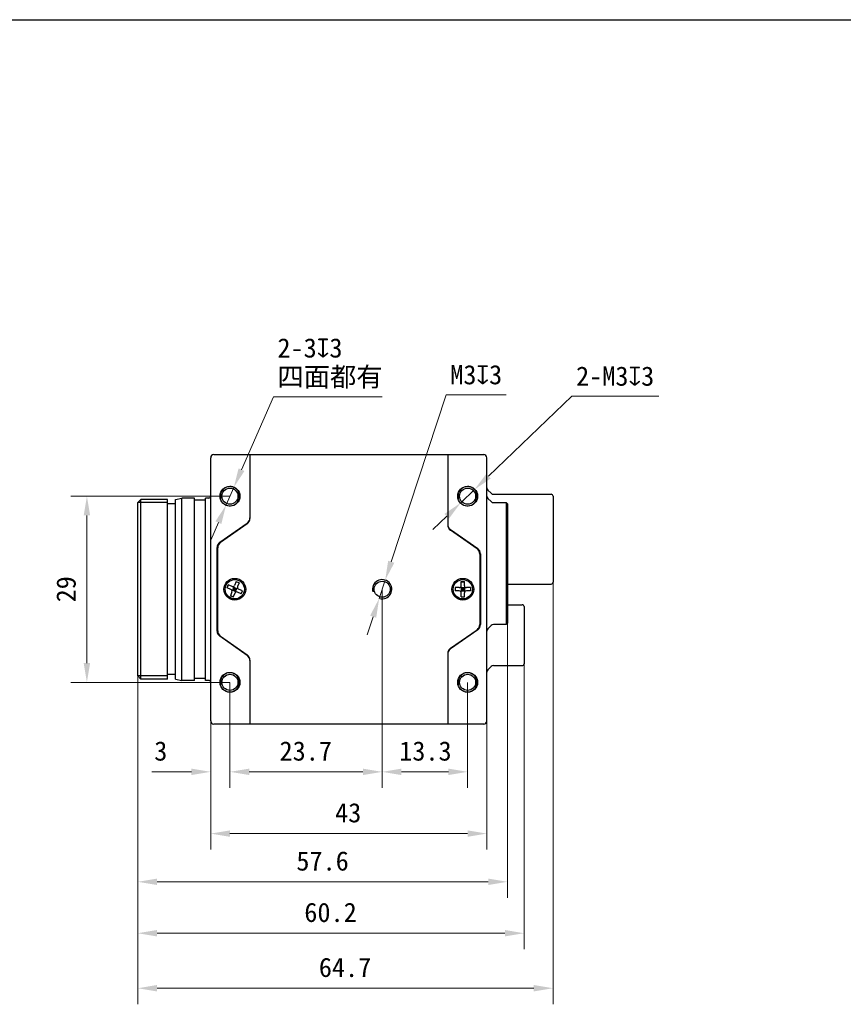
# Model space of a CAD drawing. Header units: millimetres. Extents: x 1096 to 1516, y 20 to 317.
# Tile 3 of 7: x 1259 to 1387, y 164 to 317. Entities that reach past the tile are written whole.
import ezdxf

# ---------------------------------------------------------------- set-up
doc = ezdxf.new("R2010")
doc.units = ezdxf.units.MM
doc.header["$LTSCALE"] = 16.335
doc.header["$PDMODE"] = 3
doc.header["$PDSIZE"] = 8
doc.layers.get('0').update_dxf_attribs({"linetype": 'CONTINUOUS'})
doc.layers.get('Defpoints').update_dxf_attribs({"linetype": 'CONTINUOUS'})
for name, color, linetype in [('00_COMPONENTS', 7, 'CONTINUOUS'), ('ASM_DXF_DIMENSION', 7, 'CONTINUOUS'), ('D-01-35-26-0DXF_CONTINUOUS_LINE', 7, 'CONTINUOUS')]:
    doc.layers.add(name, color=color, linetype=linetype)
doc.styles.get("Standard").update_dxf_attribs({"font": 'simfang.ttf'})
doc.dimstyles.new('DIMSTYLE_1', dxfattribs={"dimtxt": 3, "dimasz": 3, "dimexe": 2.5, "dimexo": 0, "dimgap": 0.75, "dimtad": 1, "dimdsep": 46, "dimtxsty": 'STANDARD', "dimblk": '_FILLED', "dimcen": 0.09, "dimclrd": 8, "dimclre": 8, "dimclrt": 7, "dimadec": 0, "dimazin": 0, "dimtp": 0.001, "dimtm": 0.001, "dimtfac": 1, "dimtofl": 0, "dimtmove": 0, "dimatfit": 3, "dimldrblk": '_FILLED', "dimfxl": 1, "dimtolj": 1, "dimlwd": 9, "dimlwe": 9, "dimarcsym": 0})
doc.dimstyles.new('DIMSTYLE_2', dxfattribs={"dimtxt": 3, "dimasz": 3, "dimexe": 2.5, "dimexo": 0, "dimtad": 1, "dimdec": 3, "dimdsep": 46, "dimtxsty": 'STANDARD', "dimblk": '_FILLED', "dimcen": 0.09, "dimclrd": 8, "dimclre": 8, "dimclrt": 7, "dimadec": 0, "dimazin": 0, "dimtp": 0.001, "dimtm": 0.001, "dimtfac": 1, "dimtdec": 3, "dimtmove": 0, "dimatfit": 2, "dimldrblk": '_FILLED', "dimfxl": 1, "dimtolj": 1, "dimlwd": 9, "dimlwe": 9, "dimarcsym": 0})

# ---------------------------------------------------------------- blocks, each defined once
blk = doc.blocks.new('_FILLED')
at = {"color": 0, "linetype": 'ByBlock'}
blk.add_solid([(0, 0), (-1, 0.167), (-1, -0.167)], dxfattribs=at)
blk = doc.blocks.new('*D473')
at = {"layer": 'D-01-35-26-0DXF_CONTINUOUS_LINE', "color": 8, "linetype": 'Continuous', "lineweight": 9}
for p, q in [((1291.93, 214.18), (1291.93, 197.74)), ((1288.93, 208.18), (1288.93, 197.74)), ((1285.93, 200.24), (1279.77, 200.24)), ((1294.93, 200.24), (1297.93, 200.24))]:
    blk.add_line(p, q, dxfattribs=at)
at = {"layer": 'Defpoints', "color": 0}
for p in [(1291.93, 214.18), (1288.93, 208.18), (1291.93, 200.24)]:
    blk.add_point(p, dxfattribs=at)
at = {"layer": 'D-01-35-26-0DXF_CONTINUOUS_LINE', "color": 8, "linetype": 'ByBlock', "lineweight": 9, "xscale": 3, "yscale": 3, "zscale": 3}
blk.add_blockref('_FILLED', (1288.93, 200.24), dxfattribs=at)
at = {"layer": 'D-01-35-26-0DXF_CONTINUOUS_LINE', "color": 8, "linetype": 'ByBlock', "lineweight": 9, "xscale": 3, "yscale": 3, "zscale": 3, "rotation": 180}
blk.add_blockref('_FILLED', (1291.93, 200.24), dxfattribs=at)
at = {"layer": 'D-01-35-26-0DXF_CONTINUOUS_LINE', "color": 7, "lineweight": 30, "insert": (1282.18, 204.99), "char_height": 3, "attachment_point": 3, "line_spacing_factor": 0.9}
blk.add_mtext('\\A1;3', dxfattribs=at)
blk = doc.blocks.new('*D474')
at = {"layer": 'D-01-35-26-0DXF_CONTINUOUS_LINE', "color": 8, "linetype": 'Continuous', "lineweight": 9}
for p, q in [((1288.93, 208.18), (1288.93, 188.12)), ((1331.93, 208.18), (1331.93, 188.12)), ((1291.93, 190.62), (1328.93, 190.62))]:
    blk.add_line(p, q, dxfattribs=at)
at = {"layer": 'Defpoints', "color": 0}
for p in [(1288.93, 208.18), (1331.93, 208.18), (1331.93, 190.62)]:
    blk.add_point(p, dxfattribs=at)
at = {"layer": 'D-01-35-26-0DXF_CONTINUOUS_LINE', "color": 8, "linetype": 'ByBlock', "lineweight": 9, "xscale": 3, "yscale": 3, "zscale": 3, "rotation": 180}
blk.add_blockref('_FILLED', (1288.93, 190.62), dxfattribs=at)
at = {"layer": 'D-01-35-26-0DXF_CONTINUOUS_LINE', "color": 8, "linetype": 'ByBlock', "lineweight": 9, "xscale": 3, "yscale": 3, "zscale": 3}
blk.add_blockref('_FILLED', (1331.93, 190.62), dxfattribs=at)
at = {"layer": 'D-01-35-26-0DXF_CONTINUOUS_LINE', "color": 7, "lineweight": 30, "insert": (1310.34, 195.37), "char_height": 3, "attachment_point": 2, "line_spacing_factor": 0.9}
blk.add_mtext('\\A1;43', dxfattribs=at)
blk = doc.blocks.new('*D475')
at = {"layer": 'D-01-35-26-0DXF_CONTINUOUS_LINE', "color": 8, "linetype": 'Continuous', "lineweight": 9}
for p, q in [((1335.13, 224.08), (1335.13, 180.61)), ((1277.58, 215.18), (1277.58, 180.61)), ((1280.58, 183.11), (1332.13, 183.11))]:
    blk.add_line(p, q, dxfattribs=at)
at = {"layer": 'Defpoints', "color": 0}
for p in [(1335.13, 224.08), (1277.58, 215.18), (1335.13, 183.11)]:
    blk.add_point(p, dxfattribs=at)
at = {"layer": 'D-01-35-26-0DXF_CONTINUOUS_LINE', "color": 8, "linetype": 'ByBlock', "lineweight": 9, "xscale": 3, "yscale": 3, "zscale": 3, "rotation": 180}
blk.add_blockref('_FILLED', (1277.58, 183.11), dxfattribs=at)
at = {"layer": 'D-01-35-26-0DXF_CONTINUOUS_LINE', "color": 8, "linetype": 'ByBlock', "lineweight": 9, "xscale": 3, "yscale": 3, "zscale": 3}
blk.add_blockref('_FILLED', (1335.13, 183.11), dxfattribs=at)
at = {"layer": 'D-01-35-26-0DXF_CONTINUOUS_LINE', "color": 7, "lineweight": 30, "insert": (1306.35, 187.86), "char_height": 3, "attachment_point": 2, "line_spacing_factor": 0.9}
blk.add_mtext('\\A1;57.6', dxfattribs=at)
blk = doc.blocks.new('*D476')
at = {"layer": 'D-01-35-26-0DXF_CONTINUOUS_LINE', "color": 8, "linetype": 'Continuous', "lineweight": 9}
for p, q in [((1337.73, 217.43), (1337.73, 172.6)), ((1277.58, 215.18), (1277.58, 172.6)), ((1280.58, 175.1), (1334.73, 175.1))]:
    blk.add_line(p, q, dxfattribs=at)
at = {"layer": 'Defpoints', "color": 0}
for p in [(1337.73, 217.43), (1277.58, 215.18), (1337.73, 175.1)]:
    blk.add_point(p, dxfattribs=at)
at = {"layer": 'D-01-35-26-0DXF_CONTINUOUS_LINE', "color": 8, "linetype": 'ByBlock', "lineweight": 9, "xscale": 3, "yscale": 3, "zscale": 3, "rotation": 180}
blk.add_blockref('_FILLED', (1277.58, 175.1), dxfattribs=at)
at = {"layer": 'D-01-35-26-0DXF_CONTINUOUS_LINE', "color": 8, "linetype": 'ByBlock', "lineweight": 9, "xscale": 3, "yscale": 3, "zscale": 3}
blk.add_blockref('_FILLED', (1337.73, 175.1), dxfattribs=at)
at = {"layer": 'D-01-35-26-0DXF_CONTINUOUS_LINE', "color": 7, "lineweight": 30, "insert": (1307.59, 179.85), "char_height": 3, "attachment_point": 2, "line_spacing_factor": 0.9}
blk.add_mtext('\\A1;60.2', dxfattribs=at)
blk = doc.blocks.new('*D477')
at = {"layer": 'D-01-35-26-0DXF_CONTINUOUS_LINE', "color": 8, "linetype": 'Continuous', "lineweight": 9}
for p, q in [((1342.23, 230.38), (1342.23, 164.03)), ((1277.58, 215.18), (1277.58, 164.03)), ((1280.58, 166.53), (1339.23, 166.53))]:
    blk.add_line(p, q, dxfattribs=at)
at = {"layer": 'Defpoints', "color": 0}
for p in [(1342.23, 230.38), (1277.58, 215.18), (1342.23, 166.53)]:
    blk.add_point(p, dxfattribs=at)
at = {"layer": 'D-01-35-26-0DXF_CONTINUOUS_LINE', "color": 8, "linetype": 'ByBlock', "lineweight": 9, "xscale": 3, "yscale": 3, "zscale": 3, "rotation": 180}
blk.add_blockref('_FILLED', (1277.58, 166.53), dxfattribs=at)
at = {"layer": 'D-01-35-26-0DXF_CONTINUOUS_LINE', "color": 8, "linetype": 'ByBlock', "lineweight": 9, "xscale": 3, "yscale": 3, "zscale": 3}
blk.add_blockref('_FILLED', (1342.23, 166.53), dxfattribs=at)
at = {"layer": 'D-01-35-26-0DXF_CONTINUOUS_LINE', "color": 7, "lineweight": 30, "insert": (1309.85, 171.28), "char_height": 3, "attachment_point": 2, "line_spacing_factor": 0.9}
blk.add_mtext('\\A1;64.7', dxfattribs=at)
blk = doc.blocks.new('*D478')
at = {"layer": 'D-01-35-26-0DXF_CONTINUOUS_LINE', "color": 8, "linetype": 'Continuous', "lineweight": 9}
for p, q in [((1291.93, 243.18), (1267.16, 243.18)), ((1269.66, 217.18), (1269.66, 240.18)), ((1291.93, 214.18), (1267.16, 214.18))]:
    blk.add_line(p, q, dxfattribs=at)
at = {"layer": 'Defpoints', "color": 0}
for p in [(1269.66, 243.18), (1291.93, 243.18), (1291.93, 214.18)]:
    blk.add_point(p, dxfattribs=at)
at = {"layer": 'D-01-35-26-0DXF_CONTINUOUS_LINE', "color": 8, "linetype": 'ByBlock', "lineweight": 9, "xscale": 3, "yscale": 3, "zscale": 3}
for p, rotation in [((1269.66, 243.18), 90), ((1269.66, 214.18), 270)]:
    blk.add_blockref('_FILLED', p, dxfattribs=dict(at, rotation=rotation))
at = {"layer": 'D-01-35-26-0DXF_CONTINUOUS_LINE', "color": 7, "lineweight": 30, "insert": (1264.91, 228.68), "char_height": 3, "attachment_point": 2, "rotation": 90, "line_spacing_factor": 0.9}
blk.add_mtext('\\A1;29', dxfattribs=at)
blk = doc.blocks.new('*D479')
at = {"layer": 'D-01-35-26-0DXF_CONTINUOUS_LINE', "color": 8, "linetype": 'Continuous', "lineweight": 9}
for p, q in [((1315.63, 228.68), (1315.63, 197.74)), ((1291.93, 214.18), (1291.93, 197.74)), ((1294.93, 200.24), (1312.63, 200.24))]:
    blk.add_line(p, q, dxfattribs=at)
at = {"layer": 'Defpoints', "color": 0}
for p in [(1315.63, 228.68), (1291.93, 214.18), (1315.63, 200.24)]:
    blk.add_point(p, dxfattribs=at)
at = {"layer": 'D-01-35-26-0DXF_CONTINUOUS_LINE', "color": 8, "linetype": 'ByBlock', "lineweight": 9, "xscale": 3, "yscale": 3, "zscale": 3, "rotation": 180}
blk.add_blockref('_FILLED', (1291.93, 200.24), dxfattribs=at)
at = {"layer": 'D-01-35-26-0DXF_CONTINUOUS_LINE', "color": 8, "linetype": 'ByBlock', "lineweight": 9, "xscale": 3, "yscale": 3, "zscale": 3}
blk.add_blockref('_FILLED', (1315.63, 200.24), dxfattribs=at)
at = {"layer": 'D-01-35-26-0DXF_CONTINUOUS_LINE', "color": 7, "lineweight": 30, "insert": (1303.73, 204.99), "char_height": 3, "attachment_point": 2, "line_spacing_factor": 0.9}
blk.add_mtext('\\A1;23.7', dxfattribs=at)
blk = doc.blocks.new('*D480')
at = {"layer": 'D-01-35-26-0DXF_CONTINUOUS_LINE', "color": 8, "linetype": 'Continuous', "lineweight": 9}
for p, q in [((1315.63, 228.68), (1315.63, 197.74)), ((1328.93, 214.18), (1328.93, 197.74)), ((1318.63, 200.24), (1325.93, 200.24))]:
    blk.add_line(p, q, dxfattribs=at)
at = {"layer": 'Defpoints', "color": 0}
for p in [(1315.63, 228.68), (1328.93, 214.18), (1328.93, 200.24)]:
    blk.add_point(p, dxfattribs=at)
at = {"layer": 'D-01-35-26-0DXF_CONTINUOUS_LINE', "color": 8, "linetype": 'ByBlock', "lineweight": 9, "xscale": 3, "yscale": 3, "zscale": 3, "rotation": 180}
blk.add_blockref('_FILLED', (1315.63, 200.24), dxfattribs=at)
at = {"layer": 'D-01-35-26-0DXF_CONTINUOUS_LINE', "color": 8, "linetype": 'ByBlock', "lineweight": 9, "xscale": 3, "yscale": 3, "zscale": 3}
blk.add_blockref('_FILLED', (1328.93, 200.24), dxfattribs=at)
at = {"layer": 'D-01-35-26-0DXF_CONTINUOUS_LINE', "color": 7, "lineweight": 30, "insert": (1322.36, 204.99), "char_height": 3, "attachment_point": 2, "line_spacing_factor": 0.9}
blk.add_mtext('\\A1;13.3', dxfattribs=at)
blk = doc.blocks.new('*D481')
at = {"layer": 'ASM_DXF_DIMENSION', "color": 8, "linetype": 'Continuous', "lineweight": 9}
for p, q in [((1293.73, 247.31), (1298.69, 258.66)), ((1315.62, 258.66), (1298.69, 258.66)), ((1291.33, 241.81), (1292.53, 244.56)), ((1290.13, 239.06), (1288.93, 236.31))]:
    blk.add_line(p, q, dxfattribs=at)
at = {"layer": 'Defpoints', "color": 0}
for p in [(1292.53, 244.56), (1291.33, 241.81)]:
    blk.add_point(p, dxfattribs=at)
at = {"layer": 'ASM_DXF_DIMENSION', "color": 8, "linetype": 'ByBlock', "lineweight": 9, "xscale": 3, "yscale": 3, "zscale": 3}
for p, rotation in [((1292.53, 244.56), 246.3958254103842), ((1291.33, 241.81), 66.39582541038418)]:
    blk.add_blockref('_FILLED', p, dxfattribs=dict(at, rotation=rotation))
at = {"layer": 'ASM_DXF_DIMENSION', "color": 7, "lineweight": 15, "insert": (1299.32, 267.78), "char_height": 3, "attachment_point": 1, "line_spacing_factor": 0.9}
blk.add_mtext('\\A1;{2-3{\\fgdt;x}3\\P四面都有}', dxfattribs=at)
blk = doc.blocks.new('*D482')
at = {"layer": 'ASM_DXF_DIMENSION', "color": 8, "linetype": 'Continuous', "lineweight": 9}
for p, q in [((1317.04, 232.96), (1325.6, 258.99)), ((1334.93, 258.99), (1325.6, 258.99)), ((1315.16, 227.26), (1316.1, 230.11)), ((1314.23, 224.41), (1313.29, 221.56))]:
    blk.add_line(p, q, dxfattribs=at)
at = {"layer": 'Defpoints', "color": 0}
for p in [(1316.1, 230.11), (1315.16, 227.26)]:
    blk.add_point(p, dxfattribs=at)
at = {"layer": 'ASM_DXF_DIMENSION', "color": 8, "linetype": 'ByBlock', "lineweight": 9, "xscale": 3, "yscale": 3, "zscale": 3}
for p, rotation in [((1316.1, 230.11), 251.7917112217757), ((1315.16, 227.26), 71.79171122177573)]:
    blk.add_blockref('_FILLED', p, dxfattribs=dict(at, rotation=rotation))
at = {"layer": 'ASM_DXF_DIMENSION', "color": 7, "lineweight": 15, "insert": (1326.22, 263.61), "char_height": 3, "attachment_point": 1, "line_spacing_factor": 0.9}
blk.add_mtext('\\A1;{M3{\\fgdt;x}3}', dxfattribs=at)
blk = doc.blocks.new('*D483')
at = {"layer": 'ASM_DXF_DIMENSION', "color": 8, "linetype": 'Continuous', "lineweight": 9}
for p, q in [((1332.18, 246.3), (1345.18, 258.77)), ((1358.71, 258.77), (1345.18, 258.77)), ((1327.85, 242.14), (1330.01, 244.22)), ((1325.68, 240.07), (1323.52, 237.99))]:
    blk.add_line(p, q, dxfattribs=at)
at = {"layer": 'Defpoints', "color": 0}
for p in [(1330.01, 244.22), (1327.85, 242.14)]:
    blk.add_point(p, dxfattribs=at)
at = {"layer": 'ASM_DXF_DIMENSION', "color": 8, "linetype": 'ByBlock', "lineweight": 9, "xscale": 3, "yscale": 3, "zscale": 3}
for p, rotation in [((1330.01, 244.22), 223.8011214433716), ((1327.85, 242.14), 43.8011214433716)]:
    blk.add_blockref('_FILLED', p, dxfattribs=dict(at, rotation=rotation))
at = {"layer": 'ASM_DXF_DIMENSION', "color": 7, "lineweight": 15, "insert": (1345.81, 263.39), "char_height": 3, "attachment_point": 1, "line_spacing_factor": 0.9}
blk.add_mtext('\\A1;{2-M3{\\fgdt;x}3}', dxfattribs=at)

msp = doc.modelspace()

# ---------------------------------------------------------------- linework, layer by layer
at = {"color": 7}
msp.add_line((1095.6334, 317.4108), (1515.6334, 317.4108), dxfattribs=at)
at = {"layer": '00_COMPONENTS'}
for p, q in [((1288.9313, 208.1821), (1288.9313, 249.1821)), ((1289.4313, 249.6821), (1331.4313, 249.6821)), ((1295.0313, 249.6821), (1295.0313, 239.7027)), ((1325.8313, 249.6821), (1325.8313, 238.7027)), ((1331.9313, 208.1821), (1331.9313, 249.1821)), ((1332.5848, 243.6285), (1332.0777, 244.1357)), ((1277.5753, 242.1821), (1278.0753, 242.6821)), ((1278.0753, 214.6821), (1278.0753, 242.6821)), ((1282.2313, 242.6821), (1278.0753, 242.6821)), ((1282.2313, 214.6821), (1282.2313, 242.6821)), ((1283.4313, 242.6821), (1284.4313, 242.8821)), ((1283.4313, 214.6821), (1283.4313, 242.6821)), ((1284.4313, 214.4821), (1284.4313, 242.8821)), ((1286.4313, 242.8821), (1284.4313, 242.8821)), ((1286.4313, 214.4821), (1286.4313, 242.8821)), ((1288.1313, 242.5821), (1286.4313, 242.5821)), ((1288.1313, 214.4821), (1288.1313, 242.8821)), ((1288.6313, 242.8821), (1288.1313, 242.8821)), ((1332.0777, 242.8357), (1332.5848, 242.3285)), ((1332.9384, 243.4821), (1341.9313, 243.4821)), ((1342.2313, 243.1821), (1342.2313, 229.7821)), ((1277.5753, 215.1821), (1277.5753, 242.1821)), ((1282.2313, 242.1821), (1277.5753, 242.1821)), ((1283.4313, 241.9821), (1282.2313, 241.9821)), ((1332.9384, 242.1821), (1334.9313, 242.1821)), ((1334.9313, 242.1821), (1334.9313, 223.1821)), ((1335.1313, 241.9821), (1334.9313, 242.1821)), ((1335.1313, 241.9821), (1335.1313, 223.3821)), ((1290.3577, 236.0096), (1294.6049, 238.9835)), ((1294.6049, 238.8835), (1290.4577, 235.9797)), ((1294.3313, 238.792), (1294.3313, 238.692)), ((1326.2577, 237.9835), (1330.5049, 235.0096)), ((1330.4049, 234.9797), (1326.2577, 237.8835)), ((1326.5313, 237.692), (1326.5313, 237.792)), ((1289.9313, 222.1737), (1289.9313, 235.1905)), ((1290.0313, 222.2037), (1290.0313, 235.1605)), ((1330.8313, 234.1605), (1330.8313, 223.2037)), ((1330.9313, 234.1905), (1330.9313, 223.1737)), ((1291.4767, 228.9088), (1291.6674, 229.371)), ((1292.0775, 228.6609), (1291.4767, 228.9088)), ((1291.4961, 228.9008), (1291.6869, 229.363)), ((1292.2683, 229.123), (1291.6674, 229.371)), ((1292.2401, 228.4987), (1293.1225, 228.8655)), ((1292.3548, 228.5464), (1292.5456, 229.0086)), ((1292.3548, 228.5464), (1292.817, 228.3556)), ((1292.4502, 228.7775), (1292.9124, 228.5867)), ((1292.8647, 228.2409), (1292.4979, 229.1233)), ((1292.5456, 229.0086), (1293.0078, 228.8178)), ((1292.5859, 228.451), (1292.7767, 228.9132)), ((1292.908, 229.8867), (1292.66, 229.2859)), ((1292.817, 228.3556), (1293.0078, 228.8178)), ((1292.9, 229.8673), (1293.3622, 229.6765)), ((1292.908, 229.8867), (1293.3702, 229.6959)), ((1293.3702, 229.6959), (1293.1222, 229.0951)), ((1293.8859, 228.4554), (1293.2851, 228.7034)), ((1327.6313, 228.9321), (1326.9813, 228.9321)), ((1326.9813, 228.9321), (1326.9813, 228.4321)), ((1327.0023, 228.9321), (1327.0023, 228.4321)), ((1327.8434, 228.3442), (1328.5192, 229.02)), ((1328.5192, 228.3442), (1327.8434, 229.02)), ((1327.9313, 229.8821), (1328.4313, 229.8821)), ((1327.9313, 229.2321), (1327.9313, 229.8821)), ((1327.9313, 229.8611), (1328.4313, 229.8611)), ((1327.9313, 228.9321), (1328.4313, 228.9321)), ((1327.9313, 228.9321), (1327.9313, 228.4321)), ((1327.9313, 228.6821), (1328.4313, 228.6821)), ((1328.1813, 228.9321), (1328.1813, 228.4321)), ((1328.4313, 229.2321), (1328.4313, 229.8821)), ((1328.4313, 228.9321), (1328.4313, 228.4321)), ((1329.3813, 228.9321), (1328.7313, 228.9321)), ((1329.3602, 228.9321), (1329.3602, 228.4321)), ((1329.3813, 228.9321), (1329.3813, 228.4321)), ((1335.1313, 229.4821), (1341.9313, 229.4821)), ((1292.2404, 228.2691), (1291.9924, 227.6683)), ((1291.9924, 227.6683), (1292.4545, 227.4775)), ((1292.0004, 227.6877), (1292.4626, 227.4969)), ((1292.7025, 228.0783), (1292.4545, 227.4775)), ((1293.6951, 227.9932), (1293.0943, 228.2412)), ((1293.6757, 228.0012), (1293.8665, 228.4634)), ((1293.6951, 227.9932), (1293.8859, 228.4554)), ((1327.6313, 228.4321), (1326.9813, 228.4321)), ((1327.9313, 228.4321), (1328.4313, 228.4321)), ((1327.9313, 227.4821), (1327.9313, 228.1321)), ((1327.9313, 227.5031), (1328.4313, 227.5031)), ((1327.9313, 227.4821), (1328.4313, 227.4821)), ((1328.4313, 227.4821), (1328.4313, 228.1321)), ((1329.3813, 228.4321), (1328.7313, 228.4321)), ((1335.1313, 226.2821), (1337.4313, 226.2821)), ((1337.7313, 225.9821), (1337.7313, 217.0821)), ((1332.0777, 222.5285), (1332.5848, 223.0357)), ((1334.9313, 223.1821), (1332.9384, 223.1821)), ((1335.1313, 223.3821), (1334.9313, 223.1821)), ((1294.6049, 218.3807), (1290.3577, 221.3546)), ((1290.4577, 221.3846), (1294.6049, 218.4807)), ((1326.2577, 219.4807), (1330.4049, 222.3846)), ((1330.5049, 222.3546), (1326.2577, 219.3807)), ((1326.5313, 219.5722), (1326.5313, 219.6722)), ((1294.3313, 218.6722), (1294.3313, 218.5722)), ((1325.8313, 218.6615), (1325.8313, 207.6821)), ((1295.0313, 217.6615), (1295.0313, 207.6821)), ((1332.5848, 216.6357), (1332.0777, 216.1285)), ((1332.9384, 216.7821), (1337.4313, 216.7821)), ((1277.5753, 215.1821), (1278.0753, 214.6821)), ((1282.2313, 215.1821), (1277.5753, 215.1821)), ((1283.4313, 215.3821), (1282.2313, 215.3821)), ((1288.1313, 214.7821), (1286.4313, 214.7821)), ((1282.2313, 214.6821), (1278.0753, 214.6821)), ((1283.4313, 214.6821), (1284.4313, 214.4821)), ((1286.4313, 214.4821), (1284.4313, 214.4821)), ((1288.6313, 214.4821), (1288.1313, 214.4821)), ((1331.4313, 207.6821), (1289.4313, 207.6821))]:
    msp.add_line(p, q, dxfattribs=at)
for centre, radius in [((1291.9313, 243.1821), 1.55), ((1291.9313, 243.1821), 1.25), ((1328.9313, 243.1821), 1.55), ((1328.9313, 243.1821), 1.25), ((1292.6813, 228.6821), 1.7), ((1292.6813, 228.6821), 1.5), ((1328.1813, 228.6821), 1.7), ((1328.1813, 228.6821), 1.5), ((1315.6313, 228.6821), 1.25), ((1291.9313, 214.1821), 1.55), ((1291.9313, 214.1821), 1.25), ((1328.9313, 214.1821), 1.55), ((1328.9313, 214.1821), 1.25)]:
    msp.add_circle(centre, radius, dxfattribs=at)
for centre, radius, start, end in [((1289.4313, 249.1821), 0.5, 90, 180), ((1331.4313, 249.1821), 0.5, 0, 90), ((1291.9313, 243.1821), 1.5, 255, 195), ((1328.9313, 243.1821), 1.5, 255, 195), ((1332.4313, 244.4892), 0.5, 180, 225), ((1288.6313, 243.1821), 0.3, 270, 0), ((1332.4313, 243.1892), 0.5, 180, 225), ((1332.9384, 243.9821), 0.5, 225, 270), ((1341.9313, 243.1821), 0.3, 0, 90), ((1332.9384, 242.6821), 0.5, 225, 270), ((1294.0313, 239.8027), 1, 305, 0), ((1294.0313, 239.7027), 1, 305, 0), ((1326.8313, 238.8027), 1, 180, 235), ((1326.8313, 238.7027), 1, 180, 235), ((1290.9313, 235.1905), 1, 125, 180), ((1291.0313, 235.1605), 1, 125, 180), ((1329.8313, 234.1605), 1, 0, 55), ((1329.9313, 234.1905), 1, 0, 55), ((1315.6313, 228.6821), 1.5, 255, 195), ((1291.9631, 228.3835), 0.3, 337.571673, 67.571673), ((1292.3827, 229.4003), 0.3, 247.571673, 337.571673), ((1293.3995, 228.9807), 0.3, 157.571673, 247.571673), ((1327.6313, 229.2321), 0.3, 270, 0), ((1328.7313, 229.2321), 0.3, 180, 270), ((1341.9313, 229.7821), 0.3, 270, 0), ((1292.9798, 227.9639), 0.3, 67.571673, 157.571673), ((1327.6313, 228.1321), 0.3, 0, 90), ((1328.7313, 228.1321), 0.3, 90, 180), ((1337.4313, 225.9821), 0.3, 0, 90), ((1329.8313, 223.2037), 1, 305, 0), ((1329.9313, 223.1737), 1, 305, 0), ((1332.4313, 222.175), 0.5, 135, 180), ((1332.9384, 222.6821), 0.5, 90, 135), ((1290.9313, 222.1737), 1, 180, 235), ((1291.0313, 222.2037), 1, 180, 235), ((1326.8313, 218.6615), 1, 125, 180), ((1326.8313, 218.5615), 1, 125, 180), ((1294.0313, 217.6615), 1, 0, 55), ((1294.0313, 217.5615), 1, 0, 55), ((1332.9384, 216.2821), 0.5, 90, 135), ((1337.4313, 217.0821), 0.3, 270, 0), ((1291.9313, 214.1821), 1.5, 255, 195), ((1328.9313, 214.1821), 1.5, 255, 195), ((1332.4313, 215.775), 0.5, 135, 180), ((1288.6313, 214.1821), 0.3, 0, 90), ((1289.4313, 208.1821), 0.5, 180, 270), ((1331.4313, 208.1821), 0.5, 270, 0)]:
    msp.add_arc(centre, radius, start, end, dxfattribs=at)

# ---------------------------------------------------------------- dimensions: what is measured, and where the dimension line sits
at = {"layer": 'ASM_DXF_DIMENSION', "color": 7, "linetype": 'Continuous', "lineweight": 15}
for p1, p2, text, picture, middle in [((1291.3307, 241.8076), (1292.5319, 244.5566), '{2-<>{\\fgdt;x}3\\P四面都有}', '*D481', (1307.47, 258.6574)), ((1315.1626, 227.2572), (1316.1, 230.107), '{M<>{\\fgdt;x}3}', '*D482', (1330.5758, 258.9855)), ((1327.8487, 242.1439), (1330.0139, 244.2203), '{2-M<>{\\fgdt;x}3}', '*D483', (1352.2586, 258.7667))]:
    dim = msp.add_diameter_dim_2p(p1=p1, p2=p2, text=text, dimstyle='DIMSTYLE_2', override={"dimtih": 1, "dimtoh": 1, "dimpost": '<>', "dimtxsty": 'STANDARD', "dimldrblk": '_FILLED'}, dxfattribs=at)
    dim.commit()
    dim.dimension.update_dxf_attribs({"geometry": picture, "text_midpoint": middle, "dimtype": 163})
at = {"layer": 'D-01-35-26-0DXF_CONTINUOUS_LINE', "color": 7, "linetype": 'Continuous', "lineweight": 30}
dim = msp.add_linear_dim(base=(1269.6633, 243.1821), p1=(1291.9313, 214.1821), p2=(1291.9313, 243.1821), angle=90, dimstyle='DIMSTYLE_1', override={"dimdec": 1, "dimtxsty": 'STANDARD', "dimldrblk": '_FILLED'}, dxfattribs=at)
dim.commit()
dim.dimension.update_dxf_attribs({"geometry": '*D478', "text_midpoint": (1269.6633, 228.6821), "dimtype": 160})
for base, p1, p2, picture, middle in [((1342.2313, 166.526), (1277.5753, 215.1821), (1342.2313, 230.3821), '*D477', (1309.8476, 166.526)), ((1315.6313, 200.2429), (1291.9313, 214.1821), (1315.6313, 228.6821), '*D479', (1303.7315, 200.2429)), ((1328.9313, 200.2429), (1315.6313, 228.6821), (1328.9313, 214.1821), '*D480', (1322.3604, 200.2429)), ((1335.1313, 183.1074), (1277.5753, 215.1821), (1335.1313, 224.0842), '*D475', (1306.3533, 183.1074)), ((1337.7313, 175.1018), (1277.5753, 215.1821), (1337.7313, 217.4321), '*D476', (1307.5859, 175.1018)), ((1291.9313, 200.2429), (1288.9313, 208.1821), (1291.9313, 214.1821), '*D473', (1281.3499, 200.2429)), ((1331.9313, 190.6207), (1288.9313, 208.1821), (1331.9313, 208.1821), '*D474', (1310.3405, 190.6207))]:
    dim = msp.add_linear_dim(base=base, p1=p1, p2=p2, dimstyle='DIMSTYLE_1', override={"dimdec": 1, "dimtxsty": 'STANDARD', "dimldrblk": '_FILLED'}, dxfattribs=at)
    dim.commit()
    dim.dimension.update_dxf_attribs({"geometry": picture, "text_midpoint": middle, "dimtype": 160})

doc.saveas('drawing.dxf')
